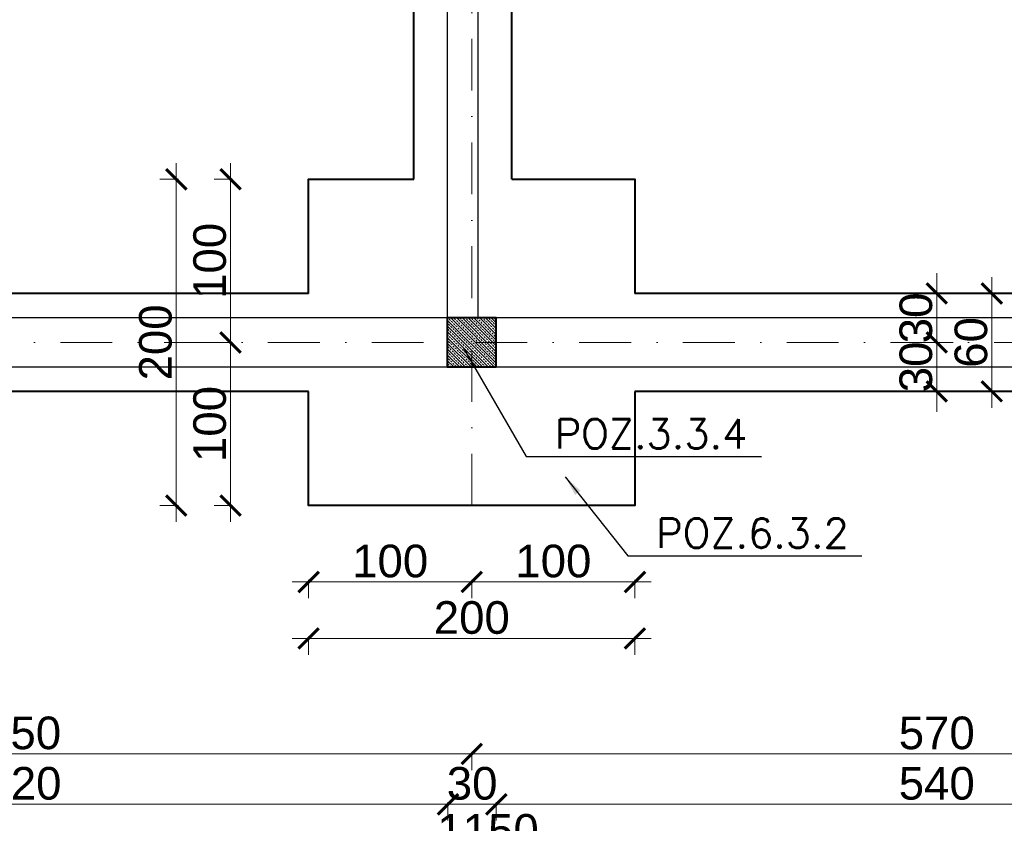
# Model space of a CAD drawing. Extents: x 4615668 to 9294084, y 5328875 to 10688993.
# Tile 5 of 67: x 4662424 to 4663027, y 5329478 to 5329970. Entities that reach past the tile are written whole.
import ezdxf

# ---------------------------------------------------------------- set-up
doc = ezdxf.new("R2010")
doc.units = 0
doc.header["$MEASUREMENT"] = 0
doc.linetypes.add('DASHDOT', pattern=[25.4, 12.7, -6.35, 0, -6.35])
for name, color, linetype, lineweight in [('k', 7, 'Continuous', 13), ('K-OPISY', 252, 'Continuous', 15), ('K-SCIANY CIENKI', 163, 'Continuous', 30), ('K-SCIANY GRUBY', 195, 'Continuous', 40), ('K-WIDOK', 45, 'Continuous', 20), ('Osie', 175, 'DASHDOT', 9)]:
    doc.layers.add(name, color=color, linetype=linetype, lineweight=lineweight)
doc.styles.add('Arial Narrow 20', font='arial.ttf', dxfattribs={"height": 20})
doc.styles.add('Simplex', font='simplex.shx')
doc.dimstyles.new('1do100 ok', dxfattribs={"dimscale": 0.5, "dimtxt": 12, "dimasz": 25, "dimexe": 20, "dimexo": 0, "dimgap": 5, "dimtad": 1, "dimdec": 0, "dimzin": 9, "dimtxsty": 'Arial Narrow 20', "dimblk": 'ARCHTICK', "dimcen": 3, "dimdle": 20, "dimclrd": 256, "dimclre": 256, "dimclrt": 256, "dimadec": 0, "dimazin": 2, "dimtfac": 1, "dimtdec": 0, "dimtix": 1, "dimtmove": 2, "dimatfit": 3, "dimldrblk": 'NONE', "dimfxl": 0, "dimtvp": 1, "dimtolj": 1, "dimtzin": 0, "dimlwd": 5, "dimlwe": 5, "dimarcsym": 0})
doc.dimstyles.new('1do50', dxfattribs={"dimscale": 5, "dimtxt": 2.5, "dimasz": 2.5, "dimexe": 2.5, "dimexo": 0.5, "dimgap": 1, "dimtad": 1, "dimdec": 1, "dimrnd": 0.5, "dimzin": 12, "dimdsep": 46, "dimtxsty": 'Simplex', "dimblk": 'OBLIQUE', "dimcen": 0.5, "dimdle": 2.5, "dimclrd": 256, "dimclre": 256, "dimclrt": 256, "dimadec": 1, "dimazin": 3, "dimtfac": 1, "dimtdec": 1, "dimtix": 1, "dimtmove": 0, "dimatfit": 3, "dimfxl": 0, "dimtolj": 1, "dimtzin": 0, "dimarcsym": 0})

# ---------------------------------------------------------------- blocks, each defined once
blk = doc.blocks.new('_Oblique')
at = {"color": 0, "linetype": 'ByBlock', "lineweight": -2}
blk.add_line((-0.5, -0.5), (0.5, 0.5), dxfattribs=at)
blk = doc.blocks.new('G$C61CBF25F')
at = {"layer": 'Osie', "lineweight": 0, "ltscale": 2.5}
for p, q in [((855, 0), (855, 1880)), ((1525, 100), (204.85, 100))]:
    blk.add_line(p, q, dxfattribs=at)
blk = doc.blocks.new('_ArchTick')
at = {"color": 0, "linetype": 'ByBlock', "const_width": 0.15}
blk.add_lwpolyline([(-0.5, -0.5), (0.5, 0.5)], dxfattribs=at)
blk = doc.blocks.new('*D7199')
at = {"layer": 'Defpoints', "color": 0}
for p in [(4662700.74, 5329687.58), (4663270.74, 5329672.38), (4662700.74, 5329520.14)]:
    blk.add_point(p, dxfattribs=at)
at = {"layer": 'k', "lineweight": 5, "ltscale": 40}
for p, q in [((4663280.74, 5329520.14), (4662690.74, 5329520.14)), ((4662700.74, 5329521.39), (4662700.74, 5329510.14)), ((4663270.74, 5329521.39), (4663270.74, 5329510.14))]:
    blk.add_line(p, q, dxfattribs=at)
at = {"layer": 'k', "linetype": 'ByBlock', "lineweight": 5, "xscale": 12.5, "yscale": 12.5, "zscale": 12.5, "rotation": 180}
blk.add_blockref('_ArchTick', (4662700.74, 5329520.14), dxfattribs=at)
at = {"layer": 'k', "linetype": 'ByBlock', "lineweight": 5, "xscale": 12.5, "yscale": 12.5, "zscale": 12.5}
blk.add_blockref('_ArchTick', (4663270.74, 5329520.14), dxfattribs=at)
at = {"layer": 'k', "lineweight": 0, "ltscale": 40, "insert": (4662985.74, 5329532.85), "char_height": 20, "attachment_point": 5, "style": 'Arial Narrow 20'}
blk.add_mtext('\\A1;570', dxfattribs=at)
blk = doc.blocks.new('_None')
blk = doc.blocks.new('*D7200')
at = {"layer": 'Defpoints', "color": 0}
for p in [(4662700.74, 5329687.58), (4662150.74, 5329683.9), (4662150.74, 5329520.14)]:
    blk.add_point(p, dxfattribs=at)
at = {"layer": 'k', "lineweight": 5, "ltscale": 40}
for p, q in [((4662710.74, 5329520.14), (4662140.74, 5329520.14)), ((4662150.74, 5329521.39), (4662150.74, 5329510.14)), ((4662700.74, 5329521.39), (4662700.74, 5329510.14))]:
    blk.add_line(p, q, dxfattribs=at)
at = {"layer": 'k', "linetype": 'ByBlock', "lineweight": 5, "xscale": 12.5, "yscale": 12.5, "zscale": 12.5, "rotation": 180}
blk.add_blockref('_ArchTick', (4662150.74, 5329520.14), dxfattribs=at)
at = {"layer": 'k', "linetype": 'ByBlock', "lineweight": 5, "xscale": 12.5, "yscale": 12.5, "zscale": 12.5}
blk.add_blockref('_ArchTick', (4662700.74, 5329520.14), dxfattribs=at)
at = {"layer": 'k', "lineweight": 0, "ltscale": 40, "insert": (4662425.74, 5329532.85), "char_height": 20, "attachment_point": 5, "style": 'Arial Narrow 20'}
blk.add_mtext('\\A1;550', dxfattribs=at)
blk = doc.blocks.new('*D7246')
at = {"layer": 'Defpoints', "color": 0}
for p in [(4662715.74, 5329757.38), (4663255.74, 5329757.38), (4662715.74, 5329489.22)]:
    blk.add_point(p, dxfattribs=at)
at = {"layer": 'k', "lineweight": 5, "ltscale": 40}
for p, q in [((4663265.74, 5329489.22), (4662705.74, 5329489.22)), ((4662715.74, 5329490.47), (4662715.74, 5329479.22)), ((4663255.74, 5329490.47), (4663255.74, 5329479.22))]:
    blk.add_line(p, q, dxfattribs=at)
at = {"layer": 'k', "linetype": 'ByBlock', "lineweight": 5, "xscale": 12.5, "yscale": 12.5, "zscale": 12.5, "rotation": 180}
blk.add_blockref('_ArchTick', (4662715.74, 5329489.22), dxfattribs=at)
at = {"layer": 'k', "linetype": 'ByBlock', "lineweight": 5, "xscale": 12.5, "yscale": 12.5, "zscale": 12.5}
blk.add_blockref('_ArchTick', (4663255.74, 5329489.22), dxfattribs=at)
at = {"layer": 'k', "lineweight": 0, "ltscale": 40, "insert": (4662985.74, 5329501.94), "char_height": 20, "attachment_point": 5, "style": 'Arial Narrow 20'}
blk.add_mtext('\\A1;540', dxfattribs=at)
blk = doc.blocks.new('*D7247')
at = {"layer": 'Defpoints', "color": 0}
for p in [(4662686.15, 5329757.38), (4662715.74, 5329757.38), (4662686.15, 5329489.22)]:
    blk.add_point(p, dxfattribs=at)
at = {"layer": 'k', "lineweight": 5, "ltscale": 40}
for p, q in [((4662686.15, 5329489.22), (4662673.65, 5329489.22)), ((4662725.74, 5329489.22), (4662676.15, 5329489.22)), ((4662686.15, 5329490.47), (4662686.15, 5329479.22)), ((4662715.74, 5329490.47), (4662715.74, 5329479.22)), ((4662715.74, 5329489.22), (4662728.24, 5329489.22))]:
    blk.add_line(p, q, dxfattribs=at)
at = {"layer": 'k', "linetype": 'ByBlock', "lineweight": 5, "xscale": 12.5, "yscale": 12.5, "zscale": 12.5}
blk.add_blockref('_ArchTick', (4662686.15, 5329489.22), dxfattribs=at)
at = {"layer": 'k', "linetype": 'ByBlock', "lineweight": 5, "xscale": 12.5, "yscale": 12.5, "zscale": 12.5, "rotation": 180}
blk.add_blockref('_ArchTick', (4662715.74, 5329489.22), dxfattribs=at)
at = {"layer": 'k', "lineweight": 0, "ltscale": 40, "insert": (4662700.95, 5329501.94), "char_height": 20, "attachment_point": 5, "style": 'Arial Narrow 20'}
blk.add_mtext('\\A1;30', dxfattribs=at)
blk = doc.blocks.new('*D7248')
at = {"layer": 'Defpoints', "color": 0}
for p in [(4662165.74, 5329757.38), (4662686.15, 5329757.38), (4662165.74, 5329489.22)]:
    blk.add_point(p, dxfattribs=at)
at = {"layer": 'k', "lineweight": 5, "ltscale": 40}
for p, q in [((4662696.15, 5329489.22), (4662155.74, 5329489.22)), ((4662165.74, 5329490.47), (4662165.74, 5329479.22)), ((4662686.15, 5329490.47), (4662686.15, 5329479.22))]:
    blk.add_line(p, q, dxfattribs=at)
at = {"layer": 'k', "linetype": 'ByBlock', "lineweight": 5, "xscale": 12.5, "yscale": 12.5, "zscale": 12.5, "rotation": 180}
blk.add_blockref('_ArchTick', (4662165.74, 5329489.22), dxfattribs=at)
at = {"layer": 'k', "linetype": 'ByBlock', "lineweight": 5, "xscale": 12.5, "yscale": 12.5, "zscale": 12.5}
blk.add_blockref('_ArchTick', (4662686.15, 5329489.22), dxfattribs=at)
at = {"layer": 'k', "lineweight": 0, "ltscale": 40, "insert": (4662425.95, 5329501.94), "char_height": 20, "attachment_point": 5, "style": 'Arial Narrow 20'}
blk.add_mtext('\\A1;520', dxfattribs=at)
blk = doc.blocks.new('*D7253')
at = {"layer": 'Defpoints', "color": 0}
for p in [(4662135.74, 5329757.38), (4663285.74, 5329757.38), (4663285.74, 5329460.38)]:
    blk.add_point(p, dxfattribs=at)
at = {"layer": 'k', "lineweight": 5, "ltscale": 40}
for p, q in [((4662135.74, 5329461.63), (4662135.74, 5329450.38)), ((4663285.74, 5329461.63), (4663285.74, 5329450.38)), ((4662125.74, 5329460.38), (4663295.74, 5329460.38))]:
    blk.add_line(p, q, dxfattribs=at)
at = {"layer": 'k', "linetype": 'ByBlock', "lineweight": 5, "xscale": 12.5, "yscale": 12.5, "zscale": 12.5, "rotation": 180}
blk.add_blockref('_ArchTick', (4662135.74, 5329460.38), dxfattribs=at)
at = {"layer": 'k', "linetype": 'ByBlock', "lineweight": 5, "xscale": 12.5, "yscale": 12.5, "zscale": 12.5}
blk.add_blockref('_ArchTick', (4663285.74, 5329460.38), dxfattribs=at)
at = {"layer": 'k', "lineweight": 0, "ltscale": 40, "insert": (4662710.74, 5329473.09), "char_height": 20, "attachment_point": 5, "style": 'Arial Narrow 20'}
blk.add_mtext('\\A1;1150', dxfattribs=at)
blk = doc.blocks.new('*D7254')
at = {"layer": 'Defpoints', "color": 0}
for p in [(4661925.74, 5330297.38), (4663285.74, 5329757.38), (4661925.74, 5329426.53)]:
    blk.add_point(p, dxfattribs=at)
at = {"layer": 'k', "lineweight": 5, "ltscale": 40}
for p, q in [((4663295.74, 5329426.53), (4661915.74, 5329426.53)), ((4661925.74, 5329427.78), (4661925.74, 5329416.53)), ((4663285.74, 5329427.78), (4663285.74, 5329416.53))]:
    blk.add_line(p, q, dxfattribs=at)
at = {"layer": 'k', "linetype": 'ByBlock', "lineweight": 5, "xscale": 12.5, "yscale": 12.5, "zscale": 12.5, "rotation": 180}
blk.add_blockref('_ArchTick', (4661925.74, 5329426.53), dxfattribs=at)
at = {"layer": 'k', "linetype": 'ByBlock', "lineweight": 5, "xscale": 12.5, "yscale": 12.5, "zscale": 12.5}
blk.add_blockref('_ArchTick', (4663285.74, 5329426.53), dxfattribs=at)
at = {"layer": 'k', "lineweight": 0, "ltscale": 40, "insert": (4662605.74, 5329439.24), "char_height": 20, "attachment_point": 5, "style": 'Arial Narrow 20'}
blk.add_mtext('\\A1;1360', dxfattribs=at)
blk = doc.blocks.new('*D7255')
at = {"layer": 'Defpoints', "color": 0}
for p in [(4662700.74, 5329743.63), (4662600.74, 5329672.38), (4662700.74, 5329625.53)]:
    blk.add_point(p, dxfattribs=at)
at = {"layer": 'k', "lineweight": 5, "ltscale": 40}
for p, q in [((4662590.74, 5329625.53), (4662710.74, 5329625.53)), ((4662600.74, 5329626.78), (4662600.74, 5329615.53)), ((4662700.74, 5329626.78), (4662700.74, 5329615.53))]:
    blk.add_line(p, q, dxfattribs=at)
at = {"layer": 'k', "linetype": 'ByBlock', "lineweight": 5, "xscale": 12.5, "yscale": 12.5, "zscale": 12.5, "rotation": 180}
blk.add_blockref('_ArchTick', (4662600.74, 5329625.53), dxfattribs=at)
at = {"layer": 'k', "linetype": 'ByBlock', "lineweight": 5, "xscale": 12.5, "yscale": 12.5, "zscale": 12.5}
blk.add_blockref('_ArchTick', (4662700.74, 5329625.53), dxfattribs=at)
at = {"layer": 'k', "lineweight": 0, "ltscale": 40, "insert": (4662650.74, 5329638.24), "char_height": 20, "attachment_point": 5, "style": 'Arial Narrow 20'}
blk.add_mtext('\\A1;100', dxfattribs=at)
blk = doc.blocks.new('*D7256')
at = {"layer": 'Defpoints', "color": 0}
for p in [(4662700.74, 5329743.63), (4662800.74, 5329672.38), (4662800.74, 5329625.53)]:
    blk.add_point(p, dxfattribs=at)
at = {"layer": 'k', "lineweight": 5, "ltscale": 40}
for p, q in [((4662690.74, 5329625.53), (4662810.74, 5329625.53)), ((4662700.74, 5329626.78), (4662700.74, 5329615.53)), ((4662800.74, 5329626.78), (4662800.74, 5329615.53))]:
    blk.add_line(p, q, dxfattribs=at)
at = {"layer": 'k', "linetype": 'ByBlock', "lineweight": 5, "xscale": 12.5, "yscale": 12.5, "zscale": 12.5, "rotation": 180}
blk.add_blockref('_ArchTick', (4662700.74, 5329625.53), dxfattribs=at)
at = {"layer": 'k', "linetype": 'ByBlock', "lineweight": 5, "xscale": 12.5, "yscale": 12.5, "zscale": 12.5}
blk.add_blockref('_ArchTick', (4662800.74, 5329625.53), dxfattribs=at)
at = {"layer": 'k', "lineweight": 0, "ltscale": 40, "insert": (4662750.74, 5329638.24), "char_height": 20, "attachment_point": 5, "style": 'Arial Narrow 20'}
blk.add_mtext('\\A1;100', dxfattribs=at)
blk = doc.blocks.new('*D7257')
at = {"layer": 'Defpoints', "color": 0}
for p in [(4662600.74, 5329672.38), (4662800.74, 5329672.38), (4662800.74, 5329590.89)]:
    blk.add_point(p, dxfattribs=at)
at = {"layer": 'k', "lineweight": 5, "ltscale": 40}
for p, q in [((4662590.74, 5329590.89), (4662810.74, 5329590.89)), ((4662600.74, 5329592.14), (4662600.74, 5329580.89)), ((4662800.74, 5329592.14), (4662800.74, 5329580.89))]:
    blk.add_line(p, q, dxfattribs=at)
at = {"layer": 'k', "linetype": 'ByBlock', "lineweight": 5, "xscale": 12.5, "yscale": 12.5, "zscale": 12.5, "rotation": 180}
blk.add_blockref('_ArchTick', (4662600.74, 5329590.89), dxfattribs=at)
at = {"layer": 'k', "linetype": 'ByBlock', "lineweight": 5, "xscale": 12.5, "yscale": 12.5, "zscale": 12.5}
blk.add_blockref('_ArchTick', (4662800.74, 5329590.89), dxfattribs=at)
at = {"layer": 'k', "lineweight": 0, "ltscale": 40, "insert": (4662700.74, 5329603.6), "char_height": 20, "attachment_point": 5, "style": 'Arial Narrow 20'}
blk.add_mtext('\\A1;200', dxfattribs=at)
blk = doc.blocks.new('*D7258')
at = {"layer": 'Defpoints', "color": 0}
for p in [(4662552.89, 5329772.38), (4662600.74, 5329772.38), (4662600.74, 5329672.38)]:
    blk.add_point(p, dxfattribs=at)
at = {"layer": 'k', "lineweight": 5, "ltscale": 40}
for p, q in [((4662552.89, 5329662.38), (4662552.89, 5329782.38)), ((4662554.14, 5329772.38), (4662542.89, 5329772.38)), ((4662554.14, 5329672.38), (4662542.89, 5329672.38))]:
    blk.add_line(p, q, dxfattribs=at)
at = {"layer": 'k', "linetype": 'ByBlock', "lineweight": 5, "xscale": 12.5, "yscale": 12.5, "zscale": 12.5}
for p, rotation in [((4662552.89, 5329772.38), 90), ((4662552.89, 5329672.38), 270)]:
    blk.add_blockref('_ArchTick', p, dxfattribs=dict(at, rotation=rotation))
at = {"layer": 'k', "lineweight": 0, "ltscale": 40, "insert": (4662540.18, 5329722.38), "char_height": 20, "attachment_point": 5, "rotation": 90, "style": 'Arial Narrow 20'}
blk.add_mtext('\\A1;100', dxfattribs=at)
blk = doc.blocks.new('*D7259')
at = {"layer": 'Defpoints', "color": 0}
for p in [(4662552.89, 5329872.38), (4662600.74, 5329872.38), (4662600.74, 5329772.38)]:
    blk.add_point(p, dxfattribs=at)
at = {"layer": 'k', "lineweight": 5, "ltscale": 40}
for p, q in [((4662552.89, 5329762.38), (4662552.89, 5329882.38)), ((4662554.14, 5329872.38), (4662542.89, 5329872.38)), ((4662554.14, 5329772.38), (4662542.89, 5329772.38))]:
    blk.add_line(p, q, dxfattribs=at)
at = {"layer": 'k', "linetype": 'ByBlock', "lineweight": 5, "xscale": 12.5, "yscale": 12.5, "zscale": 12.5}
for p, rotation in [((4662552.89, 5329872.38), 90), ((4662552.89, 5329772.38), 270)]:
    blk.add_blockref('_ArchTick', p, dxfattribs=dict(at, rotation=rotation))
at = {"layer": 'k', "lineweight": 0, "ltscale": 40, "insert": (4662540.18, 5329822.38), "char_height": 20, "attachment_point": 5, "rotation": 90, "style": 'Arial Narrow 20'}
blk.add_mtext('\\A1;100', dxfattribs=at)
blk = doc.blocks.new('*D7260')
at = {"layer": 'Defpoints', "color": 0}
for p in [(4662519.63, 5329872.38), (4662600.74, 5329872.38), (4662600.74, 5329672.38)]:
    blk.add_point(p, dxfattribs=at)
at = {"layer": 'k', "lineweight": 5, "ltscale": 40}
for p, q in [((4662519.63, 5329662.38), (4662519.63, 5329882.38)), ((4662520.88, 5329872.38), (4662509.63, 5329872.38)), ((4662520.88, 5329672.38), (4662509.63, 5329672.38))]:
    blk.add_line(p, q, dxfattribs=at)
at = {"layer": 'k', "linetype": 'ByBlock', "lineweight": 5, "xscale": 12.5, "yscale": 12.5, "zscale": 12.5}
for p, rotation in [((4662519.63, 5329872.38), 90), ((4662519.63, 5329672.38), 270)]:
    blk.add_blockref('_ArchTick', p, dxfattribs=dict(at, rotation=rotation))
at = {"layer": 'k', "lineweight": 0, "ltscale": 40, "insert": (4662506.92, 5329772.38), "char_height": 20, "attachment_point": 5, "rotation": 90, "style": 'Arial Narrow 20'}
blk.add_mtext('\\A1;200', dxfattribs=at)
blk = doc.blocks.new('*D7354')
at = {"layer": 'Defpoints', "color": 0}
for p in [(4662970.5, 5329772.38), (4662985.74, 5329772.38), (4662970.5, 5329742.38)]:
    blk.add_point(p, dxfattribs=at)
at = {"layer": 'k', "lineweight": 5, "ltscale": 40}
for p, q in [((4662985.74, 5329772.38), (4662985.74, 5329784.88)), ((4662985.74, 5329732.38), (4662985.74, 5329782.38)), ((4662984.49, 5329772.38), (4662995.74, 5329772.38)), ((4662984.49, 5329742.38), (4662995.74, 5329742.38)), ((4662985.74, 5329742.38), (4662985.74, 5329729.88))]:
    blk.add_line(p, q, dxfattribs=at)
at = {"layer": 'k', "linetype": 'ByBlock', "lineweight": 5, "xscale": 12.5, "yscale": 12.5, "zscale": 12.5}
for p, rotation in [((4662985.74, 5329772.38), 270), ((4662985.74, 5329742.38), 90)]:
    blk.add_blockref('_ArchTick', p, dxfattribs=dict(at, rotation=rotation))
at = {"layer": 'k', "lineweight": 0, "ltscale": 40, "insert": (4662973.03, 5329757.38), "char_height": 20, "attachment_point": 5, "rotation": 90, "style": 'Arial Narrow 20'}
blk.add_mtext('\\A1;30', dxfattribs=at)
blk = doc.blocks.new('*D7355')
at = {"layer": 'Defpoints', "color": 0}
for p in [(4662985.74, 5329802.38), (4663019.51, 5329802.38), (4662970.5, 5329772.38)]:
    blk.add_point(p, dxfattribs=at)
at = {"layer": 'k', "lineweight": 5, "ltscale": 40}
for p, q in [((4662985.74, 5329802.38), (4662985.74, 5329814.88)), ((4662985.74, 5329762.38), (4662985.74, 5329812.38)), ((4662986.99, 5329802.38), (4662975.74, 5329802.38)), ((4662984.49, 5329772.38), (4662995.74, 5329772.38)), ((4662985.74, 5329772.38), (4662985.74, 5329759.88))]:
    blk.add_line(p, q, dxfattribs=at)
at = {"layer": 'k', "linetype": 'ByBlock', "lineweight": 5, "xscale": 12.5, "yscale": 12.5, "zscale": 12.5}
for p, rotation in [((4662985.74, 5329802.38), 270), ((4662985.74, 5329772.38), 90)]:
    blk.add_blockref('_ArchTick', p, dxfattribs=dict(at, rotation=rotation))
at = {"layer": 'k', "lineweight": 0, "ltscale": 40, "insert": (4662973.03, 5329787.38), "char_height": 20, "attachment_point": 5, "rotation": 90, "style": 'Arial Narrow 20'}
blk.add_mtext('\\A1;30', dxfattribs=at)
blk = doc.blocks.new('*D7356')
at = {"layer": 'Defpoints', "color": 0}
for p in [(4663019.51, 5329802.38), (4663019.51, 5329802.38), (4663019.51, 5329742.38)]:
    blk.add_point(p, dxfattribs=at)
at = {"layer": 'k', "lineweight": 5, "ltscale": 40}
for p, q in [((4663019.51, 5329732.38), (4663019.51, 5329812.38)), ((4663019.51, 5329802.38), (4663009.51, 5329802.38)), ((4663019.51, 5329742.38), (4663009.51, 5329742.38))]:
    blk.add_line(p, q, dxfattribs=at)
at = {"layer": 'k', "linetype": 'ByBlock', "lineweight": 5, "xscale": 12.5, "yscale": 12.5, "zscale": 12.5}
for p, rotation in [((4663019.51, 5329802.38), 90), ((4663019.51, 5329742.38), 270)]:
    blk.add_blockref('_ArchTick', p, dxfattribs=dict(at, rotation=rotation))
at = {"layer": 'k', "lineweight": 0, "ltscale": 40, "insert": (4663006.8, 5329772.38), "char_height": 20, "attachment_point": 5, "rotation": 90, "style": 'Arial Narrow 20'}
blk.add_mtext('\\A1;60', dxfattribs=at)

msp = doc.modelspace()

# ---------------------------------------------------------------- linework, layer by layer
at = {"layer": 'K-SCIANY CIENKI'}
for p, q in [((4662685.74, 5330287.38), (4662685.74, 5329787.38)), ((4662704.74, 5329787.38), (4662704.74, 5330287.38)), ((4662685.74, 5329787.38), (4662185.33, 5329787.38)), ((4662685.74, 5329757.38), (4662685.74, 5329787.38)), ((4662685.74, 5329787.38), (4662704.74, 5329787.38)), ((4663255.74, 5329787.38), (4662715.74, 5329787.38)), ((4662715.74, 5329787.38), (4662715.74, 5329757.38)), ((4662185.33, 5329757.38), (4662685.74, 5329757.38)), ((4662715.74, 5329757.38), (4663255.74, 5329757.38))]:
    msp.add_line(p, q, dxfattribs=at)
at = {"layer": 'K-SCIANY GRUBY'}
for p, q in [((4662665.22, 5329872.38), (4662665.22, 5330187.06)), ((4662725.22, 5329872.38), (4662725.22, 5330187.06)), ((4662600.74, 5329802.38), (4662210.74, 5329802.38)), ((4663210.74, 5329802.38), (4662800.74, 5329802.38)), ((4662715.74, 5329787.38), (4662685.74, 5329787.38)), ((4662685.74, 5329787.38), (4662685.74, 5329757.38)), ((4662715.74, 5329757.38), (4662715.74, 5329787.38)), ((4662685.74, 5329757.38), (4662715.74, 5329757.38)), ((4662600.74, 5329742.38), (4662210.74, 5329742.38)), ((4663210.74, 5329742.38), (4662800.74, 5329742.38))]:
    msp.add_line(p, q, dxfattribs=at)
for points in [[(4662600.74, 5329802.38), (4662600.74, 5329872.38), (4662665.22, 5329872.38)], [(4662600.74, 5329802.38), (4662600.74, 5329872.38), (4662665.22, 5329872.38)], [(4662725.22, 5329872.38), (4662800.74, 5329872.38), (4662800.74, 5329802.38)], [(4662725.22, 5329872.38), (4662800.74, 5329872.38), (4662800.74, 5329802.38)], [(4662800.74, 5329742.38), (4662800.74, 5329672.38), (4662600.74, 5329672.38), (4662600.74, 5329742.38)], [(4662800.74, 5329742.38), (4662800.74, 5329672.38), (4662600.74, 5329672.38), (4662600.74, 5329742.38)]]:
    msp.add_lwpolyline(points, dxfattribs=at)
at = {"layer": 'K-WIDOK', "linetype": 'Continuous', "lineweight": 0}
for p, q in [((4662686.18, 5329787.4), (4662686.42, 5329787.16)), ((4662687.95, 5329787.4), (4662715.74, 5329759.6)), ((4662691.49, 5329787.4), (4662715.74, 5329763.14)), ((4662693.25, 5329787.4), (4662693.93, 5329786.72)), ((4662695.02, 5329787.4), (4662715.74, 5329766.67)), ((4662696.79, 5329787.4), (4662697.03, 5329787.16)), ((4662698.56, 5329787.4), (4662715.74, 5329770.21)), ((4662702.09, 5329787.4), (4662715.74, 5329773.75)), ((4662703.86, 5329787.4), (4662704.54, 5329786.72)), ((4662705.63, 5329787.4), (4662715.74, 5329777.28)), ((4662707.4, 5329787.4), (4662707.63, 5329787.16)), ((4662709.16, 5329787.4), (4662715.74, 5329780.82)), ((4662712.7, 5329787.4), (4662715.74, 5329784.35)), ((4662714.47, 5329787.4), (4662715.15, 5329786.72)), ((4662685.74, 5329786.07), (4662714.42, 5329757.4)), ((4662685.74, 5329784.3), (4662685.98, 5329784.06)), ((4662685.74, 5329782.53), (4662710.88, 5329757.4)), ((4662686.42, 5329783.62), (4662687.3, 5329782.74)), ((4662686.86, 5329786.72), (4662687.75, 5329785.83)), ((4662687.75, 5329782.3), (4662688.63, 5329781.41)), ((4662688.19, 5329785.39), (4662689.07, 5329784.51)), ((4662689.51, 5329784.06), (4662690.4, 5329783.18)), ((4662689.96, 5329787.16), (4662690.84, 5329786.27)), ((4662690.84, 5329782.74), (4662691.72, 5329781.85)), ((4662691.28, 5329785.83), (4662692.17, 5329784.95)), ((4662692.17, 5329781.41), (4662693.05, 5329780.53)), ((4662692.61, 5329784.51), (4662693.49, 5329783.62)), ((4662693.93, 5329783.18), (4662694.82, 5329782.3)), ((4662694.38, 5329786.27), (4662695.26, 5329785.39)), ((4662695.26, 5329781.85), (4662696.14, 5329780.97)), ((4662695.7, 5329784.95), (4662696.59, 5329784.06)), ((4662697.03, 5329783.62), (4662697.91, 5329782.74)), ((4662697.47, 5329786.72), (4662698.35, 5329785.83)), ((4662698.35, 5329782.3), (4662699.24, 5329781.41)), ((4662698.79, 5329785.39), (4662699.68, 5329784.51)), ((4662700.12, 5329784.06), (4662701, 5329783.18)), ((4662700.56, 5329787.16), (4662701.45, 5329786.27)), ((4662701.45, 5329782.74), (4662702.33, 5329781.85)), ((4662701.89, 5329785.83), (4662702.77, 5329784.95)), ((4662702.77, 5329781.41), (4662703.66, 5329780.53)), ((4662703.21, 5329784.51), (4662704.1, 5329783.62)), ((4662704.54, 5329783.18), (4662705.42, 5329782.3)), ((4662704.98, 5329786.27), (4662705.87, 5329785.39)), ((4662705.87, 5329781.85), (4662706.75, 5329780.97)), ((4662706.31, 5329784.95), (4662707.19, 5329784.06)), ((4662707.63, 5329783.62), (4662708.52, 5329782.74)), ((4662708.08, 5329786.72), (4662708.96, 5329785.83)), ((4662708.96, 5329782.3), (4662709.84, 5329781.41)), ((4662709.4, 5329785.39), (4662710.29, 5329784.51)), ((4662710.73, 5329784.06), (4662711.61, 5329783.18)), ((4662711.17, 5329787.16), (4662712.05, 5329786.27)), ((4662712.05, 5329782.74), (4662712.94, 5329781.85)), ((4662712.5, 5329785.83), (4662713.38, 5329784.95)), ((4662713.38, 5329781.41), (4662714.26, 5329780.53)), ((4662713.82, 5329784.51), (4662714.7, 5329783.62)), ((4662715.15, 5329783.18), (4662715.74, 5329782.58)), ((4662715.59, 5329786.27), (4662715.74, 5329786.12)), ((4662685.74, 5329779), (4662707.34, 5329757.4)), ((4662685.74, 5329777.23), (4662686.42, 5329776.55)), ((4662685.74, 5329775.46), (4662703.81, 5329757.4)), ((4662685.98, 5329780.53), (4662686.86, 5329779.65)), ((4662686.86, 5329776.11), (4662687.75, 5329775.23)), ((4662687.3, 5329779.2), (4662688.19, 5329778.32)), ((4662688.63, 5329777.88), (4662689.51, 5329776.99)), ((4662689.07, 5329780.97), (4662689.96, 5329780.09)), ((4662689.96, 5329776.55), (4662690.84, 5329775.67)), ((4662690.4, 5329779.65), (4662691.28, 5329778.76)), ((4662691.72, 5329778.32), (4662692.61, 5329777.44)), ((4662693.05, 5329776.99), (4662693.93, 5329776.11)), ((4662693.49, 5329780.09), (4662694.38, 5329779.2)), ((4662694.38, 5329775.67), (4662695.26, 5329774.78)), ((4662694.82, 5329778.76), (4662695.7, 5329777.88)), ((4662696.14, 5329777.44), (4662697.03, 5329776.55)), ((4662696.59, 5329780.53), (4662697.47, 5329779.65)), ((4662697.47, 5329776.11), (4662698.35, 5329775.23)), ((4662697.91, 5329779.2), (4662698.79, 5329778.32)), ((4662699.24, 5329777.88), (4662700.12, 5329776.99)), ((4662699.68, 5329780.97), (4662700.56, 5329780.09)), ((4662700.56, 5329776.55), (4662701.45, 5329775.67)), ((4662701, 5329779.65), (4662701.89, 5329778.76)), ((4662702.33, 5329778.32), (4662703.21, 5329777.44)), ((4662703.66, 5329776.99), (4662704.54, 5329776.11)), ((4662704.1, 5329780.09), (4662704.98, 5329779.2)), ((4662704.98, 5329775.67), (4662705.87, 5329774.78)), ((4662705.42, 5329778.76), (4662706.31, 5329777.88)), ((4662706.75, 5329777.44), (4662707.63, 5329776.55)), ((4662707.19, 5329780.53), (4662708.08, 5329779.65)), ((4662708.08, 5329776.11), (4662708.96, 5329775.23)), ((4662708.52, 5329779.2), (4662709.4, 5329778.32)), ((4662709.84, 5329777.88), (4662710.73, 5329776.99)), ((4662710.29, 5329780.97), (4662711.17, 5329780.09)), ((4662711.17, 5329776.55), (4662712.05, 5329775.67)), ((4662711.61, 5329779.65), (4662712.5, 5329778.76)), ((4662712.94, 5329778.32), (4662713.82, 5329777.44)), ((4662714.26, 5329776.99), (4662715.15, 5329776.11)), ((4662714.7, 5329780.09), (4662715.59, 5329779.2)), ((4662715.59, 5329775.67), (4662715.74, 5329775.51)), ((4662685.74, 5329773.69), (4662685.98, 5329773.46)), ((4662685.74, 5329771.93), (4662700.27, 5329757.4)), ((4662685.98, 5329769.92), (4662686.86, 5329769.04)), ((4662686.42, 5329773.02), (4662687.3, 5329772.13)), ((4662687.75, 5329771.69), (4662688.63, 5329770.81)), ((4662688.19, 5329774.78), (4662689.07, 5329773.9)), ((4662689.07, 5329770.36), (4662689.96, 5329769.48)), ((4662689.51, 5329773.46), (4662690.4, 5329772.57)), ((4662690.84, 5329772.13), (4662691.72, 5329771.25)), ((4662691.28, 5329775.23), (4662692.17, 5329774.34)), ((4662692.17, 5329770.81), (4662693.05, 5329769.92)), ((4662692.61, 5329773.9), (4662693.49, 5329773.02)), ((4662693.49, 5329769.48), (4662694.38, 5329768.6)), ((4662693.93, 5329772.57), (4662694.82, 5329771.69)), ((4662695.26, 5329771.25), (4662696.14, 5329770.36)), ((4662695.7, 5329774.34), (4662696.59, 5329773.46)), ((4662696.59, 5329769.92), (4662697.47, 5329769.04)), ((4662697.03, 5329773.02), (4662697.91, 5329772.13)), ((4662698.35, 5329771.69), (4662699.24, 5329770.81)), ((4662698.79, 5329774.78), (4662699.68, 5329773.9)), ((4662699.68, 5329770.36), (4662700.56, 5329769.48)), ((4662700.12, 5329773.46), (4662701, 5329772.57)), ((4662701.45, 5329772.13), (4662702.33, 5329771.25)), ((4662701.89, 5329775.23), (4662702.77, 5329774.34)), ((4662702.77, 5329770.81), (4662703.66, 5329769.92)), ((4662703.21, 5329773.9), (4662704.1, 5329773.02)), ((4662704.1, 5329769.48), (4662704.98, 5329768.6)), ((4662704.54, 5329772.57), (4662705.42, 5329771.69)), ((4662705.87, 5329771.25), (4662706.75, 5329770.36)), ((4662706.31, 5329774.34), (4662707.19, 5329773.46)), ((4662707.19, 5329769.92), (4662708.08, 5329769.04)), ((4662707.63, 5329773.02), (4662708.52, 5329772.13)), ((4662708.96, 5329771.69), (4662709.84, 5329770.81)), ((4662709.4, 5329774.78), (4662710.29, 5329773.9)), ((4662710.29, 5329770.36), (4662711.17, 5329769.48)), ((4662710.73, 5329773.46), (4662711.61, 5329772.57)), ((4662712.05, 5329772.13), (4662712.94, 5329771.25)), ((4662712.5, 5329775.23), (4662713.38, 5329774.34)), ((4662713.38, 5329770.81), (4662714.26, 5329769.92)), ((4662713.82, 5329773.9), (4662714.7, 5329773.02)), ((4662714.7, 5329769.48), (4662715.59, 5329768.6)), ((4662715.15, 5329772.57), (4662715.74, 5329771.98)), ((4662685.74, 5329768.39), (4662696.74, 5329757.4)), ((4662685.74, 5329766.62), (4662686.42, 5329765.95)), ((4662685.74, 5329764.85), (4662693.2, 5329757.4)), ((4662686.86, 5329765.5), (4662687.75, 5329764.62)), ((4662687.3, 5329768.6), (4662688.19, 5329767.71)), ((4662688.19, 5329764.18), (4662689.07, 5329763.29)), ((4662688.63, 5329767.27), (4662689.51, 5329766.39)), ((4662689.96, 5329765.95), (4662690.84, 5329765.06)), ((4662690.4, 5329769.04), (4662691.28, 5329768.15)), ((4662691.28, 5329764.62), (4662692.17, 5329763.74)), ((4662691.72, 5329767.71), (4662692.61, 5329766.83)), ((4662692.61, 5329763.29), (4662693.49, 5329762.41)), ((4662693.05, 5329766.39), (4662693.93, 5329765.5)), ((4662694.38, 5329765.06), (4662695.26, 5329764.18)), ((4662694.82, 5329768.15), (4662695.7, 5329767.27)), ((4662695.7, 5329763.74), (4662696.59, 5329762.85)), ((4662696.14, 5329766.83), (4662697.03, 5329765.95)), ((4662697.47, 5329765.5), (4662698.35, 5329764.62)), ((4662697.91, 5329768.6), (4662698.79, 5329767.71)), ((4662698.79, 5329764.18), (4662699.68, 5329763.29)), ((4662699.24, 5329767.27), (4662700.12, 5329766.39)), ((4662700.56, 5329765.95), (4662701.45, 5329765.06)), ((4662701, 5329769.04), (4662701.89, 5329768.15)), ((4662701.89, 5329764.62), (4662702.77, 5329763.74)), ((4662702.33, 5329767.71), (4662703.21, 5329766.83)), ((4662703.21, 5329763.29), (4662704.1, 5329762.41)), ((4662703.66, 5329766.39), (4662704.54, 5329765.5)), ((4662704.98, 5329765.06), (4662705.87, 5329764.18)), ((4662705.42, 5329768.15), (4662706.31, 5329767.27)), ((4662706.31, 5329763.74), (4662707.19, 5329762.85)), ((4662706.75, 5329766.83), (4662707.63, 5329765.95)), ((4662708.08, 5329765.5), (4662708.96, 5329764.62)), ((4662708.52, 5329768.6), (4662709.4, 5329767.71)), ((4662709.4, 5329764.18), (4662710.29, 5329763.29)), ((4662709.84, 5329767.27), (4662710.73, 5329766.39)), ((4662711.17, 5329765.95), (4662712.05, 5329765.06)), ((4662711.61, 5329769.04), (4662712.5, 5329768.15)), ((4662712.5, 5329764.62), (4662713.38, 5329763.74)), ((4662712.94, 5329767.71), (4662713.82, 5329766.83)), ((4662713.82, 5329763.29), (4662714.7, 5329762.41)), ((4662714.26, 5329766.39), (4662715.15, 5329765.5)), ((4662715.59, 5329765.06), (4662715.74, 5329764.91)), ((4662685.74, 5329763.09), (4662685.98, 5329762.85)), ((4662685.74, 5329761.32), (4662689.67, 5329757.4)), ((4662685.74, 5329757.78), (4662686.13, 5329757.4)), ((4662685.98, 5329759.32), (4662686.86, 5329758.43)), ((4662686.42, 5329762.41), (4662687.3, 5329761.53)), ((4662687.3, 5329757.99), (4662687.9, 5329757.4)), ((4662687.75, 5329761.08), (4662688.63, 5329760.2)), ((4662689.07, 5329759.76), (4662689.96, 5329758.87)), ((4662689.51, 5329762.85), (4662690.4, 5329761.97)), ((4662690.4, 5329758.43), (4662691.28, 5329757.55)), ((4662690.84, 5329761.53), (4662691.72, 5329760.64)), ((4662692.17, 5329760.2), (4662693.05, 5329759.32)), ((4662693.49, 5329758.87), (4662694.38, 5329757.99)), ((4662693.93, 5329761.97), (4662694.82, 5329761.08)), ((4662694.82, 5329757.55), (4662694.97, 5329757.4)), ((4662695.26, 5329760.64), (4662696.14, 5329759.76)), ((4662696.59, 5329759.32), (4662697.47, 5329758.43)), ((4662697.03, 5329762.41), (4662697.91, 5329761.53)), ((4662697.91, 5329757.99), (4662698.51, 5329757.4)), ((4662698.35, 5329761.08), (4662699.24, 5329760.2)), ((4662699.68, 5329759.76), (4662700.56, 5329758.87)), ((4662700.12, 5329762.85), (4662701, 5329761.97)), ((4662701, 5329758.43), (4662701.89, 5329757.55)), ((4662701.45, 5329761.53), (4662702.33, 5329760.64)), ((4662702.77, 5329760.2), (4662703.66, 5329759.32)), ((4662704.1, 5329758.87), (4662704.98, 5329757.99)), ((4662704.54, 5329761.97), (4662705.42, 5329761.08)), ((4662705.42, 5329757.55), (4662705.58, 5329757.4)), ((4662705.87, 5329760.64), (4662706.75, 5329759.76)), ((4662707.19, 5329759.32), (4662708.08, 5329758.43)), ((4662707.63, 5329762.41), (4662708.52, 5329761.53)), ((4662708.52, 5329757.99), (4662709.11, 5329757.4)), ((4662708.96, 5329761.08), (4662709.84, 5329760.2)), ((4662710.29, 5329759.76), (4662711.17, 5329758.87)), ((4662710.73, 5329762.85), (4662711.61, 5329761.97)), ((4662711.61, 5329758.43), (4662712.5, 5329757.55)), ((4662712.05, 5329761.53), (4662712.94, 5329760.64)), ((4662713.38, 5329760.2), (4662714.26, 5329759.32)), ((4662714.7, 5329758.87), (4662715.59, 5329757.99)), ((4662715.15, 5329761.97), (4662715.74, 5329761.37))]:
    msp.add_line(p, q, dxfattribs=at)

# ---------------------------------------------------------------- block references
at = {"lineweight": 0, "ltscale": 40}
msp.add_blockref('G$C61CBF25F', (4661845.74, 5329672.38), dxfattribs=at)

# ---------------------------------------------------------------- texts
at = {"layer": 'K-OPISY', "char_height": 18, "attachment_point": 7, "style": 'Simplex'}
for s, insert in [('{\\C0;POZ.3.3.4}', (4662751.55, 5329707.39)), ('{\\C0;POZ.6.3.2}', (4662813.79, 5329646.49))]:
    msp.add_mtext(s, dxfattribs=dict(at, insert=insert))

# ---------------------------------------------------------------- dimensions: what is measured, and where the dimension line sits
at = {"layer": 'k', "lineweight": 0, "ltscale": 40}
for base, p1, p2, picture, middle in [((4661925.74, 5329426.53), (4663285.74, 5329757.38), (4661925.74, 5330297.38), '*D7254', (4662605.74, 5329439.24)), ((4663285.74, 5329460.38), (4662135.74, 5329757.38), (4663285.74, 5329757.38), '*D7253', (4662710.74, 5329473.09)), ((4662165.74, 5329489.22), (4662686.15, 5329757.38), (4662165.74, 5329757.38), '*D7248', (4662425.95, 5329501.94)), ((4662686.15, 5329489.22), (4662715.74, 5329757.38), (4662686.15, 5329757.38), '*D7247', (4662700.95, 5329501.94)), ((4662715.74, 5329489.22), (4663255.74, 5329757.38), (4662715.74, 5329757.38), '*D7246', (4662985.74, 5329501.94)), ((4662700.74, 5329625.53), (4662600.74, 5329672.38), (4662700.74, 5329743.63), '*D7255', (4662650.74, 5329638.24)), ((4662800.74, 5329625.53), (4662700.74, 5329743.63), (4662800.74, 5329672.38), '*D7256', (4662750.74, 5329638.24)), ((4662150.74, 5329520.14), (4662700.74, 5329687.58), (4662150.74, 5329683.9), '*D7200', (4662425.74, 5329532.85)), ((4662700.74, 5329520.14), (4663270.74, 5329672.38), (4662700.74, 5329687.58), '*D7199', (4662985.74, 5329532.85)), ((4662800.74, 5329590.89), (4662600.74, 5329672.38), (4662800.74, 5329672.38), '*D7257', (4662700.74, 5329603.6))]:
    dim = msp.add_linear_dim(base=base, p1=p1, p2=p2, dimstyle='1do100 ok', override={"dimfxl": 2.5}, dxfattribs=at)
    dim.commit()
    dim.dimension.update_dxf_attribs({"geometry": picture, "text_midpoint": middle})
for base, p1, p2, picture, middle in [((4662519.63, 5329872.38), (4662600.74, 5329672.38), (4662600.74, 5329872.38), '*D7260', (4662506.92, 5329772.38)), ((4662552.89, 5329872.38), (4662600.74, 5329772.38), (4662600.74, 5329872.38), '*D7259', (4662540.18, 5329822.38)), ((4662985.74, 5329802.38), (4662970.5, 5329772.38), (4663019.51, 5329802.38), '*D7355', (4662973.03, 5329787.38)), ((4663019.51, 5329802.38), (4663019.51, 5329742.38), (4663019.51, 5329802.38), '*D7356', (4663006.8, 5329772.38)), ((4662552.89, 5329772.38), (4662600.74, 5329672.38), (4662600.74, 5329772.38), '*D7258', (4662540.18, 5329722.38)), ((4662985.74, 5329772.38), (4662970.5, 5329742.38), (4662970.5, 5329772.38), '*D7354', (4662973.03, 5329757.38))]:
    dim = msp.add_linear_dim(base=base, p1=p1, p2=p2, angle=90, dimstyle='1do100 ok', override={"dimfxl": 2.5}, dxfattribs=at)
    dim.commit()
    dim.dimension.update_dxf_attribs({"geometry": picture, "text_midpoint": middle})

# ---------------------------------------------------------------- leaders
at = {"layer": 'K-OPISY', "annotation_type": 0, "has_hookline": 1, "hookline_direction": 0}
for points, text_width in [([(4662695.72, 5329768.9), (4662734.05, 5329702.39), (4662746.55, 5329702.39)], 126.86), ([(4662757.96, 5329689.99), (4662796.29, 5329641.49), (4662808.79, 5329641.49)], 126)]:
    msp.add_leader(points, dimstyle='1do50', override={"dimgap": 1, "dimtad": 1}, dxfattribs=dict(at, text_width=text_width))

doc.saveas('drawing.dxf')
